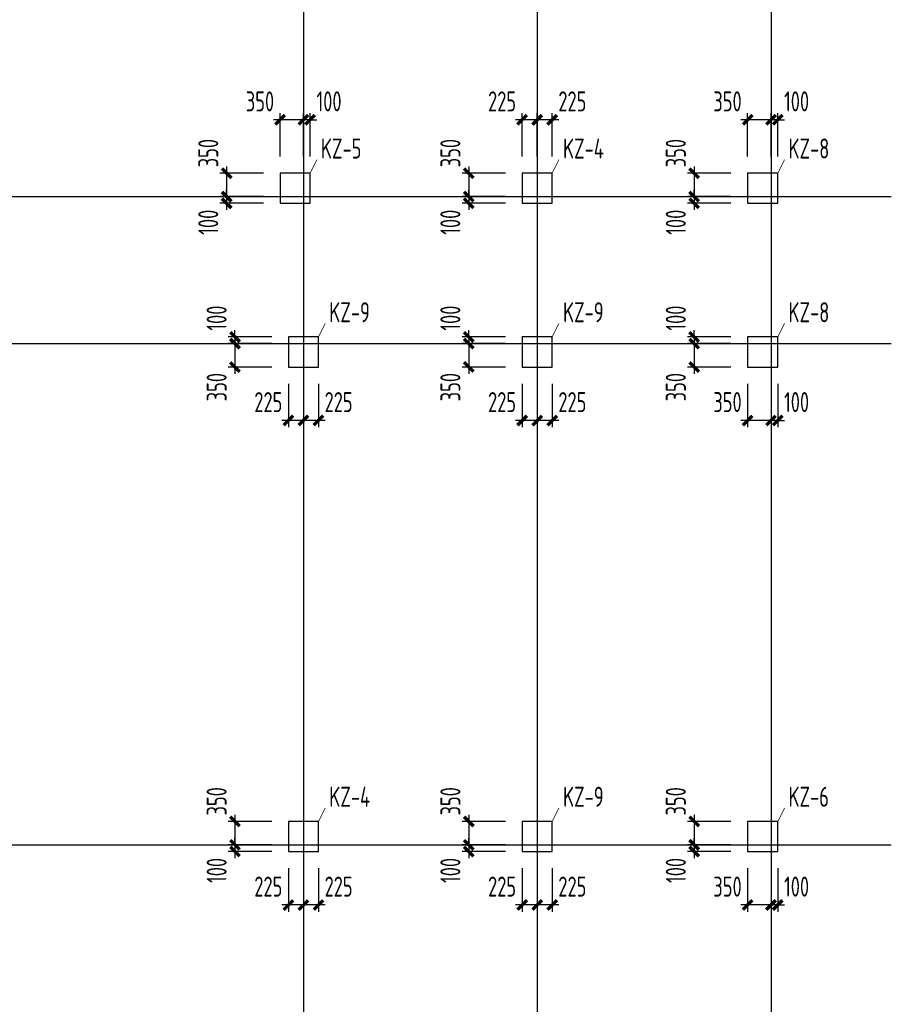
# Model space of a CAD drawing. Extents: x -302077 to 107904, y -9283 to 295706.
# Tile 118 of 256: x -116842 to -103793, y 143444 to 158178. Entities that reach past the tile are written whole.
import ezdxf

# ---------------------------------------------------------------- set-up
doc = ezdxf.new("R2010")
doc.units = 0
doc.header["$LTSCALE"] = 500
doc.header["$MEASUREMENT"] = 0
doc.layers.get('0').update_dxf_attribs({"linetype": 'CONTINUOUS'})
doc.layers.get('Defpoints').update_dxf_attribs({"linetype": 'CONTINUOUS'})
for name, color, linetype in [('AXIS', 3, 'CONTINUOUS'), ('COLU', 7, 'CONTINUOUS'), ('PUB_DIM', 3, 'CONTINUOUS')]:
    doc.layers.add(name, color=color, linetype=linetype)
doc.layers.add('COLU_DIM', color=3, linetype='CONTINUOUS', lineweight=0)
doc.layers.add('COLU_TEXT_JZ', color=7, linetype='CONTINUOUS', lineweight=0)
doc.styles.add('TSSD_Dimension', font='tssdeng.shx', dxfattribs={"width": 0.7, "bigfont": 'hztxt.shx'})
doc.styles.add('TSSD_Rein', font='tssdeng.shx', dxfattribs={"width": 0.7, "bigfont": 'hztxt.shx'})
doc.dimstyles.new('TSSD_100_100', dxfattribs={"dimtxt": 350, "dimasz": 100, "dimexe": 100, "dimexo": 250, "dimgap": 100, "dimtad": 1, "dimdec": 0, "dimzin": 0, "dimdsep": 46, "dimtxsty": 'TSSD_Dimension', "dimblk": 'ARCHTICK', "dimblk1": 'ARCHTICK', "dimblk2": 'ARCHTICK', "dimcen": 0, "dimdle": 100, "dimclrt": 7, "dimadec": 0, "dimazin": 0, "dimtfac": 1, "dimtdec": 0, "dimtix": 1, "dimtmove": 2, "dimatfit": 3, "dimfxl": 1, "dimtolj": 1, "dimtzin": 0, "dimarcsym": 0})

# ---------------------------------------------------------------- blocks, each defined once
blk = doc.blocks.new('_ArchTick')
at = {"color": 0, "linetype": 'ByBlock', "const_width": 0.5}
blk.add_lwpolyline([(-0.71, -0.71), (0.71, 0.71)], dxfattribs=at)
blk = doc.blocks.new('*D385')
at = {"layer": 'COLU_DIM', "color": 0, "lineweight": -2}
for p, q in [((-105594, 156130), (-105594, 156780)), ((-105494, 156130), (-105494, 156780)), ((-105594, 156680), (-105694, 156680)), ((-105494, 156680), (-105594, 156680)), ((-105494, 156680), (-105394, 156680))]:
    blk.add_line(p, q, dxfattribs=at)
at = {"layer": 'Defpoints', "color": 0}
for p in [(-105594, 156680), (-105594, 155880), (-105494, 155880)]:
    blk.add_point(p, dxfattribs=at)
at = {"layer": 'COLU_DIM', "color": 0, "lineweight": -2, "xscale": 100, "yscale": 100, "zscale": 100}
blk.add_blockref('_ArchTick', (-105594, 156680), dxfattribs=at)
at = {"layer": 'COLU_DIM', "color": 0, "lineweight": -2, "xscale": 100, "yscale": 100, "zscale": 100, "rotation": 180}
blk.add_blockref('_ArchTick', (-105494, 156680), dxfattribs=at)
at = {"layer": 'COLU_DIM', "color": 7, "insert": (-105211, 156955), "char_height": 300, "attachment_point": 5, "style": 'TSSD_Dimension'}
blk.add_mtext('\\A1;100', dxfattribs=at)
blk = doc.blocks.new('*D386')
at = {"layer": 'COLU_DIM', "color": 0, "lineweight": -2}
for p, q in [((-105944, 156130), (-105944, 156780)), ((-105594, 156130), (-105594, 156780)), ((-105494, 156680), (-106044, 156680))]:
    blk.add_line(p, q, dxfattribs=at)
at = {"layer": 'Defpoints', "color": 0}
for p in [(-105944, 156680), (-105944, 155880), (-105594, 155880)]:
    blk.add_point(p, dxfattribs=at)
at = {"layer": 'COLU_DIM', "color": 0, "lineweight": -2, "xscale": 100, "yscale": 100, "zscale": 100, "rotation": 180}
blk.add_blockref('_ArchTick', (-105944, 156680), dxfattribs=at)
at = {"layer": 'COLU_DIM', "color": 0, "lineweight": -2, "xscale": 100, "yscale": 100, "zscale": 100}
blk.add_blockref('_ArchTick', (-105594, 156680), dxfattribs=at)
at = {"layer": 'COLU_DIM', "color": 7, "insert": (-106245, 156955), "char_height": 300, "attachment_point": 5, "style": 'TSSD_Dimension'}
blk.add_mtext('\\A1;350', dxfattribs=at)
blk = doc.blocks.new('*D387')
at = {"layer": 'COLU_DIM', "color": 0, "lineweight": -2}
for p, q in [((-106744, 155980), (-106744, 155430)), ((-106194, 155880), (-106844, 155880)), ((-106194, 155530), (-106844, 155530))]:
    blk.add_line(p, q, dxfattribs=at)
at = {"layer": 'Defpoints', "color": 0}
for p in [(-105944, 155880), (-106744, 155530), (-105944, 155530)]:
    blk.add_point(p, dxfattribs=at)
at = {"layer": 'COLU_DIM', "color": 0, "lineweight": -2, "xscale": 100, "yscale": 100, "zscale": 100}
for p, rotation in [((-106744, 155880), 90), ((-106744, 155530), 270)]:
    blk.add_blockref('_ArchTick', p, dxfattribs=dict(at, rotation=rotation))
at = {"layer": 'COLU_DIM', "color": 7, "insert": (-107019, 156181), "char_height": 300, "attachment_point": 5, "rotation": 90, "style": 'TSSD_Dimension'}
blk.add_mtext('\\A1;350', dxfattribs=at)
blk = doc.blocks.new('*D388')
at = {"layer": 'COLU_DIM', "color": 0, "lineweight": -2}
for p, q in [((-106744, 155530), (-106744, 155630)), ((-106194, 155530), (-106844, 155530)), ((-106744, 155530), (-106744, 155430)), ((-106194, 155430), (-106844, 155430)), ((-106744, 155430), (-106744, 155330))]:
    blk.add_line(p, q, dxfattribs=at)
at = {"layer": 'Defpoints', "color": 0}
for p in [(-105944, 155530), (-106744, 155430), (-105944, 155430)]:
    blk.add_point(p, dxfattribs=at)
at = {"layer": 'COLU_DIM', "color": 0, "lineweight": -2, "xscale": 100, "yscale": 100, "zscale": 100}
for p, rotation in [((-106744, 155530), 270), ((-106744, 155430), 90)]:
    blk.add_blockref('_ArchTick', p, dxfattribs=dict(at, rotation=rotation))
at = {"layer": 'COLU_DIM', "color": 7, "insert": (-107019, 155147), "char_height": 300, "attachment_point": 5, "rotation": 90, "style": 'TSSD_Dimension'}
blk.add_mtext('\\A1;100', dxfattribs=at)
blk = doc.blocks.new('*D389')
at = {"layer": 'COLU_DIM', "color": 0, "lineweight": -2}
for p, q in [((-109094, 156130), (-109094, 156780)), ((-108869, 156130), (-108869, 156780)), ((-108769, 156680), (-109194, 156680))]:
    blk.add_line(p, q, dxfattribs=at)
at = {"layer": 'Defpoints', "color": 0}
for p in [(-109094, 156680), (-109094, 155880), (-108869, 155880)]:
    blk.add_point(p, dxfattribs=at)
at = {"layer": 'COLU_DIM', "color": 0, "lineweight": -2, "xscale": 100, "yscale": 100, "zscale": 100, "rotation": 180}
blk.add_blockref('_ArchTick', (-109094, 156680), dxfattribs=at)
at = {"layer": 'COLU_DIM', "color": 0, "lineweight": -2, "xscale": 100, "yscale": 100, "zscale": 100}
blk.add_blockref('_ArchTick', (-108869, 156680), dxfattribs=at)
at = {"layer": 'COLU_DIM', "color": 7, "insert": (-108568, 156955), "char_height": 300, "attachment_point": 5, "style": 'TSSD_Dimension'}
blk.add_mtext('\\A1;225', dxfattribs=at)
blk = doc.blocks.new('*D390')
at = {"layer": 'COLU_DIM', "color": 0, "lineweight": -2}
for p, q in [((-109319, 156130), (-109319, 156780)), ((-109094, 156130), (-109094, 156780)), ((-108994, 156680), (-109419, 156680))]:
    blk.add_line(p, q, dxfattribs=at)
at = {"layer": 'Defpoints', "color": 0}
for p in [(-109319, 156680), (-109319, 155880), (-109094, 155880)]:
    blk.add_point(p, dxfattribs=at)
at = {"layer": 'COLU_DIM', "color": 0, "lineweight": -2, "xscale": 100, "yscale": 100, "zscale": 100, "rotation": 180}
blk.add_blockref('_ArchTick', (-109319, 156680), dxfattribs=at)
at = {"layer": 'COLU_DIM', "color": 0, "lineweight": -2, "xscale": 100, "yscale": 100, "zscale": 100}
blk.add_blockref('_ArchTick', (-109094, 156680), dxfattribs=at)
at = {"layer": 'COLU_DIM', "color": 7, "insert": (-109620, 156955), "char_height": 300, "attachment_point": 5, "style": 'TSSD_Dimension'}
blk.add_mtext('\\A1;225', dxfattribs=at)
blk = doc.blocks.new('*D391')
at = {"layer": 'COLU_DIM', "color": 0, "lineweight": -2}
for p, q in [((-110119, 155980), (-110119, 155430)), ((-109569, 155880), (-110219, 155880)), ((-109569, 155530), (-110219, 155530))]:
    blk.add_line(p, q, dxfattribs=at)
at = {"layer": 'Defpoints', "color": 0}
for p in [(-109319, 155880), (-110119, 155530), (-109319, 155530)]:
    blk.add_point(p, dxfattribs=at)
at = {"layer": 'COLU_DIM', "color": 0, "lineweight": -2, "xscale": 100, "yscale": 100, "zscale": 100}
for p, rotation in [((-110119, 155880), 90), ((-110119, 155530), 270)]:
    blk.add_blockref('_ArchTick', p, dxfattribs=dict(at, rotation=rotation))
at = {"layer": 'COLU_DIM', "color": 7, "insert": (-110394, 156181), "char_height": 300, "attachment_point": 5, "rotation": 90, "style": 'TSSD_Dimension'}
blk.add_mtext('\\A1;350', dxfattribs=at)
blk = doc.blocks.new('*D392')
at = {"layer": 'COLU_DIM', "color": 0, "lineweight": -2}
for p, q in [((-110119, 155530), (-110119, 155630)), ((-109569, 155530), (-110219, 155530)), ((-110119, 155530), (-110119, 155430)), ((-109569, 155430), (-110219, 155430)), ((-110119, 155430), (-110119, 155330))]:
    blk.add_line(p, q, dxfattribs=at)
at = {"layer": 'Defpoints', "color": 0}
for p in [(-109319, 155530), (-110119, 155430), (-109319, 155430)]:
    blk.add_point(p, dxfattribs=at)
at = {"layer": 'COLU_DIM', "color": 0, "lineweight": -2, "xscale": 100, "yscale": 100, "zscale": 100}
for p, rotation in [((-110119, 155530), 270), ((-110119, 155430), 90)]:
    blk.add_blockref('_ArchTick', p, dxfattribs=dict(at, rotation=rotation))
at = {"layer": 'COLU_DIM', "color": 7, "insert": (-110394, 155147), "char_height": 300, "attachment_point": 5, "rotation": 90, "style": 'TSSD_Dimension'}
blk.add_mtext('\\A1;100', dxfattribs=at)
blk = doc.blocks.new('*D393')
at = {"layer": 'COLU_DIM', "color": 0, "lineweight": -2}
for p, q in [((-112594, 156130), (-112594, 156780)), ((-112494, 156130), (-112494, 156780)), ((-112594, 156680), (-112694, 156680)), ((-112494, 156680), (-112594, 156680)), ((-112494, 156680), (-112394, 156680))]:
    blk.add_line(p, q, dxfattribs=at)
at = {"layer": 'Defpoints', "color": 0}
for p in [(-112594, 156680), (-112594, 155880), (-112494, 155880)]:
    blk.add_point(p, dxfattribs=at)
at = {"layer": 'COLU_DIM', "color": 0, "lineweight": -2, "xscale": 100, "yscale": 100, "zscale": 100}
blk.add_blockref('_ArchTick', (-112594, 156680), dxfattribs=at)
at = {"layer": 'COLU_DIM', "color": 0, "lineweight": -2, "xscale": 100, "yscale": 100, "zscale": 100, "rotation": 180}
blk.add_blockref('_ArchTick', (-112494, 156680), dxfattribs=at)
at = {"layer": 'COLU_DIM', "color": 7, "insert": (-112211, 156955), "char_height": 300, "attachment_point": 5, "style": 'TSSD_Dimension'}
blk.add_mtext('\\A1;100', dxfattribs=at)
blk = doc.blocks.new('*D394')
at = {"layer": 'COLU_DIM', "color": 0, "lineweight": -2}
for p, q in [((-112944, 156130), (-112944, 156780)), ((-112594, 156130), (-112594, 156780)), ((-112494, 156680), (-113044, 156680))]:
    blk.add_line(p, q, dxfattribs=at)
at = {"layer": 'Defpoints', "color": 0}
for p in [(-112944, 156680), (-112944, 155880), (-112594, 155880)]:
    blk.add_point(p, dxfattribs=at)
at = {"layer": 'COLU_DIM', "color": 0, "lineweight": -2, "xscale": 100, "yscale": 100, "zscale": 100, "rotation": 180}
blk.add_blockref('_ArchTick', (-112944, 156680), dxfattribs=at)
at = {"layer": 'COLU_DIM', "color": 0, "lineweight": -2, "xscale": 100, "yscale": 100, "zscale": 100}
blk.add_blockref('_ArchTick', (-112594, 156680), dxfattribs=at)
at = {"layer": 'COLU_DIM', "color": 7, "insert": (-113245, 156955), "char_height": 300, "attachment_point": 5, "style": 'TSSD_Dimension'}
blk.add_mtext('\\A1;350', dxfattribs=at)
blk = doc.blocks.new('*D395')
at = {"layer": 'COLU_DIM', "color": 0, "lineweight": -2}
for p, q in [((-113744, 155980), (-113744, 155430)), ((-113194, 155880), (-113844, 155880)), ((-113194, 155530), (-113844, 155530))]:
    blk.add_line(p, q, dxfattribs=at)
at = {"layer": 'Defpoints', "color": 0}
for p in [(-112944, 155880), (-113744, 155530), (-112944, 155530)]:
    blk.add_point(p, dxfattribs=at)
at = {"layer": 'COLU_DIM', "color": 0, "lineweight": -2, "xscale": 100, "yscale": 100, "zscale": 100}
for p, rotation in [((-113744, 155880), 90), ((-113744, 155530), 270)]:
    blk.add_blockref('_ArchTick', p, dxfattribs=dict(at, rotation=rotation))
at = {"layer": 'COLU_DIM', "color": 7, "insert": (-114019, 156181), "char_height": 300, "attachment_point": 5, "rotation": 90, "style": 'TSSD_Dimension'}
blk.add_mtext('\\A1;350', dxfattribs=at)
blk = doc.blocks.new('*D396')
at = {"layer": 'COLU_DIM', "color": 0, "lineweight": -2}
for p, q in [((-113744, 155530), (-113744, 155630)), ((-113194, 155530), (-113844, 155530)), ((-113744, 155530), (-113744, 155430)), ((-113194, 155430), (-113844, 155430)), ((-113744, 155430), (-113744, 155330))]:
    blk.add_line(p, q, dxfattribs=at)
at = {"layer": 'Defpoints', "color": 0}
for p in [(-112944, 155530), (-113744, 155430), (-112944, 155430)]:
    blk.add_point(p, dxfattribs=at)
at = {"layer": 'COLU_DIM', "color": 0, "lineweight": -2, "xscale": 100, "yscale": 100, "zscale": 100}
for p, rotation in [((-113744, 155530), 270), ((-113744, 155430), 90)]:
    blk.add_blockref('_ArchTick', p, dxfattribs=dict(at, rotation=rotation))
at = {"layer": 'COLU_DIM', "color": 7, "insert": (-114019, 155147), "char_height": 300, "attachment_point": 5, "rotation": 90, "style": 'TSSD_Dimension'}
blk.add_mtext('\\A1;100', dxfattribs=at)
blk = doc.blocks.new('*D405')
at = {"layer": 'COLU_DIM', "color": 0, "lineweight": -2}
for p, q in [((-105594, 152730), (-105594, 152080)), ((-105494, 152730), (-105494, 152080)), ((-105594, 152180), (-105694, 152180)), ((-105494, 152180), (-105594, 152180)), ((-105494, 152180), (-105394, 152180))]:
    blk.add_line(p, q, dxfattribs=at)
at = {"layer": 'Defpoints', "color": 0}
for p in [(-105594, 152980), (-105494, 152980), (-105594, 152180)]:
    blk.add_point(p, dxfattribs=at)
at = {"layer": 'COLU_DIM', "color": 0, "lineweight": -2, "xscale": 100, "yscale": 100, "zscale": 100}
blk.add_blockref('_ArchTick', (-105594, 152180), dxfattribs=at)
at = {"layer": 'COLU_DIM', "color": 0, "lineweight": -2, "xscale": 100, "yscale": 100, "zscale": 100, "rotation": 180}
blk.add_blockref('_ArchTick', (-105494, 152180), dxfattribs=at)
at = {"layer": 'COLU_DIM', "color": 7, "insert": (-105211, 152455), "char_height": 300, "attachment_point": 5, "style": 'TSSD_Dimension'}
blk.add_mtext('\\A1;100', dxfattribs=at)
blk = doc.blocks.new('*D406')
at = {"layer": 'COLU_DIM', "color": 0, "lineweight": -2}
for p, q in [((-105944, 152730), (-105944, 152080)), ((-105594, 152730), (-105594, 152080)), ((-105494, 152180), (-106044, 152180))]:
    blk.add_line(p, q, dxfattribs=at)
at = {"layer": 'Defpoints', "color": 0}
for p in [(-105944, 152980), (-105594, 152980), (-105944, 152180)]:
    blk.add_point(p, dxfattribs=at)
at = {"layer": 'COLU_DIM', "color": 0, "lineweight": -2, "xscale": 100, "yscale": 100, "zscale": 100, "rotation": 180}
blk.add_blockref('_ArchTick', (-105944, 152180), dxfattribs=at)
at = {"layer": 'COLU_DIM', "color": 0, "lineweight": -2, "xscale": 100, "yscale": 100, "zscale": 100}
blk.add_blockref('_ArchTick', (-105594, 152180), dxfattribs=at)
at = {"layer": 'COLU_DIM', "color": 7, "insert": (-106245, 152455), "char_height": 300, "attachment_point": 5, "style": 'TSSD_Dimension'}
blk.add_mtext('\\A1;350', dxfattribs=at)
blk = doc.blocks.new('*D407')
at = {"layer": 'COLU_DIM', "color": 0, "lineweight": -2}
for p, q in [((-106744, 153430), (-106744, 153530)), ((-106194, 153430), (-106844, 153430)), ((-106744, 153430), (-106744, 153330)), ((-106194, 153330), (-106844, 153330)), ((-106744, 153330), (-106744, 153230))]:
    blk.add_line(p, q, dxfattribs=at)
at = {"layer": 'Defpoints', "color": 0}
for p in [(-105944, 153430), (-106744, 153330), (-105944, 153330)]:
    blk.add_point(p, dxfattribs=at)
at = {"layer": 'COLU_DIM', "color": 0, "lineweight": -2, "xscale": 100, "yscale": 100, "zscale": 100}
for p, rotation in [((-106744, 153430), 270), ((-106744, 153330), 90)]:
    blk.add_blockref('_ArchTick', p, dxfattribs=dict(at, rotation=rotation))
at = {"layer": 'COLU_DIM', "color": 7, "insert": (-107019, 153712), "char_height": 300, "attachment_point": 5, "rotation": 90, "style": 'TSSD_Dimension'}
blk.add_mtext('\\A1;100', dxfattribs=at)
blk = doc.blocks.new('*D408')
at = {"layer": 'COLU_DIM', "color": 0, "lineweight": -2}
for p, q in [((-106744, 153430), (-106744, 152880)), ((-106194, 153330), (-106844, 153330)), ((-106194, 152980), (-106844, 152980))]:
    blk.add_line(p, q, dxfattribs=at)
at = {"layer": 'Defpoints', "color": 0}
for p in [(-105944, 153330), (-106744, 152980), (-105944, 152980)]:
    blk.add_point(p, dxfattribs=at)
at = {"layer": 'COLU_DIM', "color": 0, "lineweight": -2, "xscale": 100, "yscale": 100, "zscale": 100}
for p, rotation in [((-106744, 153330), 90), ((-106744, 152980), 270)]:
    blk.add_blockref('_ArchTick', p, dxfattribs=dict(at, rotation=rotation))
at = {"layer": 'COLU_DIM', "color": 7, "insert": (-107019, 152679), "char_height": 300, "attachment_point": 5, "rotation": 90, "style": 'TSSD_Dimension'}
blk.add_mtext('\\A1;350', dxfattribs=at)
blk = doc.blocks.new('*D409')
at = {"layer": 'COLU_DIM', "color": 0, "lineweight": -2}
for p, q in [((-109094, 152730), (-109094, 152080)), ((-108869, 152730), (-108869, 152080)), ((-108769, 152180), (-109194, 152180))]:
    blk.add_line(p, q, dxfattribs=at)
at = {"layer": 'Defpoints', "color": 0}
for p in [(-109094, 152980), (-108869, 152980), (-109094, 152180)]:
    blk.add_point(p, dxfattribs=at)
at = {"layer": 'COLU_DIM', "color": 0, "lineweight": -2, "xscale": 100, "yscale": 100, "zscale": 100, "rotation": 180}
blk.add_blockref('_ArchTick', (-109094, 152180), dxfattribs=at)
at = {"layer": 'COLU_DIM', "color": 0, "lineweight": -2, "xscale": 100, "yscale": 100, "zscale": 100}
blk.add_blockref('_ArchTick', (-108869, 152180), dxfattribs=at)
at = {"layer": 'COLU_DIM', "color": 7, "insert": (-108568, 152455), "char_height": 300, "attachment_point": 5, "style": 'TSSD_Dimension'}
blk.add_mtext('\\A1;225', dxfattribs=at)
blk = doc.blocks.new('*D410')
at = {"layer": 'COLU_DIM', "color": 0, "lineweight": -2}
for p, q in [((-109319, 152730), (-109319, 152080)), ((-109094, 152730), (-109094, 152080)), ((-108994, 152180), (-109419, 152180))]:
    blk.add_line(p, q, dxfattribs=at)
at = {"layer": 'Defpoints', "color": 0}
for p in [(-109319, 152980), (-109094, 152980), (-109319, 152180)]:
    blk.add_point(p, dxfattribs=at)
at = {"layer": 'COLU_DIM', "color": 0, "lineweight": -2, "xscale": 100, "yscale": 100, "zscale": 100, "rotation": 180}
blk.add_blockref('_ArchTick', (-109319, 152180), dxfattribs=at)
at = {"layer": 'COLU_DIM', "color": 0, "lineweight": -2, "xscale": 100, "yscale": 100, "zscale": 100}
blk.add_blockref('_ArchTick', (-109094, 152180), dxfattribs=at)
at = {"layer": 'COLU_DIM', "color": 7, "insert": (-109620, 152455), "char_height": 300, "attachment_point": 5, "style": 'TSSD_Dimension'}
blk.add_mtext('\\A1;225', dxfattribs=at)
blk = doc.blocks.new('*D411')
at = {"layer": 'COLU_DIM', "color": 0, "lineweight": -2}
for p, q in [((-110119, 153430), (-110119, 153530)), ((-109569, 153430), (-110219, 153430)), ((-110119, 153430), (-110119, 153330)), ((-109569, 153330), (-110219, 153330)), ((-110119, 153330), (-110119, 153230))]:
    blk.add_line(p, q, dxfattribs=at)
at = {"layer": 'Defpoints', "color": 0}
for p in [(-109319, 153430), (-110119, 153330), (-109319, 153330)]:
    blk.add_point(p, dxfattribs=at)
at = {"layer": 'COLU_DIM', "color": 0, "lineweight": -2, "xscale": 100, "yscale": 100, "zscale": 100}
for p, rotation in [((-110119, 153430), 270), ((-110119, 153330), 90)]:
    blk.add_blockref('_ArchTick', p, dxfattribs=dict(at, rotation=rotation))
at = {"layer": 'COLU_DIM', "color": 7, "insert": (-110394, 153712), "char_height": 300, "attachment_point": 5, "rotation": 90, "style": 'TSSD_Dimension'}
blk.add_mtext('\\A1;100', dxfattribs=at)
blk = doc.blocks.new('*D412')
at = {"layer": 'COLU_DIM', "color": 0, "lineweight": -2}
for p, q in [((-110119, 153430), (-110119, 152880)), ((-109569, 153330), (-110219, 153330)), ((-109569, 152980), (-110219, 152980))]:
    blk.add_line(p, q, dxfattribs=at)
at = {"layer": 'Defpoints', "color": 0}
for p in [(-109319, 153330), (-110119, 152980), (-109319, 152980)]:
    blk.add_point(p, dxfattribs=at)
at = {"layer": 'COLU_DIM', "color": 0, "lineweight": -2, "xscale": 100, "yscale": 100, "zscale": 100}
for p, rotation in [((-110119, 153330), 90), ((-110119, 152980), 270)]:
    blk.add_blockref('_ArchTick', p, dxfattribs=dict(at, rotation=rotation))
at = {"layer": 'COLU_DIM', "color": 7, "insert": (-110394, 152679), "char_height": 300, "attachment_point": 5, "rotation": 90, "style": 'TSSD_Dimension'}
blk.add_mtext('\\A1;350', dxfattribs=at)
blk = doc.blocks.new('*D413')
at = {"layer": 'COLU_DIM', "color": 0, "lineweight": -2}
for p, q in [((-112594, 152730), (-112594, 152080)), ((-112369, 152730), (-112369, 152080)), ((-112269, 152180), (-112694, 152180))]:
    blk.add_line(p, q, dxfattribs=at)
at = {"layer": 'Defpoints', "color": 0}
for p in [(-112594, 152980), (-112369, 152980), (-112594, 152180)]:
    blk.add_point(p, dxfattribs=at)
at = {"layer": 'COLU_DIM', "color": 0, "lineweight": -2, "xscale": 100, "yscale": 100, "zscale": 100, "rotation": 180}
blk.add_blockref('_ArchTick', (-112594, 152180), dxfattribs=at)
at = {"layer": 'COLU_DIM', "color": 0, "lineweight": -2, "xscale": 100, "yscale": 100, "zscale": 100}
blk.add_blockref('_ArchTick', (-112369, 152180), dxfattribs=at)
at = {"layer": 'COLU_DIM', "color": 7, "insert": (-112068, 152455), "char_height": 300, "attachment_point": 5, "style": 'TSSD_Dimension'}
blk.add_mtext('\\A1;225', dxfattribs=at)
blk = doc.blocks.new('*D414')
at = {"layer": 'COLU_DIM', "color": 0, "lineweight": -2}
for p, q in [((-112819, 152730), (-112819, 152080)), ((-112594, 152730), (-112594, 152080)), ((-112494, 152180), (-112919, 152180))]:
    blk.add_line(p, q, dxfattribs=at)
at = {"layer": 'Defpoints', "color": 0}
for p in [(-112819, 152980), (-112594, 152980), (-112819, 152180)]:
    blk.add_point(p, dxfattribs=at)
at = {"layer": 'COLU_DIM', "color": 0, "lineweight": -2, "xscale": 100, "yscale": 100, "zscale": 100, "rotation": 180}
blk.add_blockref('_ArchTick', (-112819, 152180), dxfattribs=at)
at = {"layer": 'COLU_DIM', "color": 0, "lineweight": -2, "xscale": 100, "yscale": 100, "zscale": 100}
blk.add_blockref('_ArchTick', (-112594, 152180), dxfattribs=at)
at = {"layer": 'COLU_DIM', "color": 7, "insert": (-113120, 152455), "char_height": 300, "attachment_point": 5, "style": 'TSSD_Dimension'}
blk.add_mtext('\\A1;225', dxfattribs=at)
blk = doc.blocks.new('*D415')
at = {"layer": 'COLU_DIM', "color": 0, "lineweight": -2}
for p, q in [((-113619, 153430), (-113619, 153530)), ((-113069, 153430), (-113719, 153430)), ((-113619, 153430), (-113619, 153330)), ((-113069, 153330), (-113719, 153330)), ((-113619, 153330), (-113619, 153230))]:
    blk.add_line(p, q, dxfattribs=at)
at = {"layer": 'Defpoints', "color": 0}
for p in [(-112819, 153430), (-113619, 153330), (-112819, 153330)]:
    blk.add_point(p, dxfattribs=at)
at = {"layer": 'COLU_DIM', "color": 0, "lineweight": -2, "xscale": 100, "yscale": 100, "zscale": 100}
for p, rotation in [((-113619, 153430), 270), ((-113619, 153330), 90)]:
    blk.add_blockref('_ArchTick', p, dxfattribs=dict(at, rotation=rotation))
at = {"layer": 'COLU_DIM', "color": 7, "insert": (-113894, 153712), "char_height": 300, "attachment_point": 5, "rotation": 90, "style": 'TSSD_Dimension'}
blk.add_mtext('\\A1;100', dxfattribs=at)
blk = doc.blocks.new('*D416')
at = {"layer": 'COLU_DIM', "color": 0, "lineweight": -2}
for p, q in [((-113619, 153430), (-113619, 152880)), ((-113069, 153330), (-113719, 153330)), ((-113069, 152980), (-113719, 152980))]:
    blk.add_line(p, q, dxfattribs=at)
at = {"layer": 'Defpoints', "color": 0}
for p in [(-112819, 153330), (-113619, 152980), (-112819, 152980)]:
    blk.add_point(p, dxfattribs=at)
at = {"layer": 'COLU_DIM', "color": 0, "lineweight": -2, "xscale": 100, "yscale": 100, "zscale": 100}
for p, rotation in [((-113619, 153330), 90), ((-113619, 152980), 270)]:
    blk.add_blockref('_ArchTick', p, dxfattribs=dict(at, rotation=rotation))
at = {"layer": 'COLU_DIM', "color": 7, "insert": (-113894, 152679), "char_height": 300, "attachment_point": 5, "rotation": 90, "style": 'TSSD_Dimension'}
blk.add_mtext('\\A1;350', dxfattribs=at)
blk = doc.blocks.new('*D433')
at = {"layer": 'COLU_DIM', "color": 0, "lineweight": -2}
for p, q in [((-105594, 145480), (-105594, 144830)), ((-105494, 145480), (-105494, 144830)), ((-105594, 144930), (-105694, 144930)), ((-105494, 144930), (-105594, 144930)), ((-105494, 144930), (-105394, 144930))]:
    blk.add_line(p, q, dxfattribs=at)
at = {"layer": 'Defpoints', "color": 0}
for p in [(-105594, 145730), (-105494, 145730), (-105594, 144930)]:
    blk.add_point(p, dxfattribs=at)
at = {"layer": 'COLU_DIM', "color": 0, "lineweight": -2, "xscale": 100, "yscale": 100, "zscale": 100}
blk.add_blockref('_ArchTick', (-105594, 144930), dxfattribs=at)
at = {"layer": 'COLU_DIM', "color": 0, "lineweight": -2, "xscale": 100, "yscale": 100, "zscale": 100, "rotation": 180}
blk.add_blockref('_ArchTick', (-105494, 144930), dxfattribs=at)
at = {"layer": 'COLU_DIM', "color": 7, "insert": (-105211, 145205), "char_height": 300, "attachment_point": 5, "style": 'TSSD_Dimension'}
blk.add_mtext('\\A1;100', dxfattribs=at)
blk = doc.blocks.new('*D434')
at = {"layer": 'COLU_DIM', "color": 0, "lineweight": -2}
for p, q in [((-105944, 145480), (-105944, 144830)), ((-105594, 145480), (-105594, 144830)), ((-105494, 144930), (-106044, 144930))]:
    blk.add_line(p, q, dxfattribs=at)
at = {"layer": 'Defpoints', "color": 0}
for p in [(-105944, 145730), (-105594, 145730), (-105944, 144930)]:
    blk.add_point(p, dxfattribs=at)
at = {"layer": 'COLU_DIM', "color": 0, "lineweight": -2, "xscale": 100, "yscale": 100, "zscale": 100, "rotation": 180}
blk.add_blockref('_ArchTick', (-105944, 144930), dxfattribs=at)
at = {"layer": 'COLU_DIM', "color": 0, "lineweight": -2, "xscale": 100, "yscale": 100, "zscale": 100}
blk.add_blockref('_ArchTick', (-105594, 144930), dxfattribs=at)
at = {"layer": 'COLU_DIM', "color": 7, "insert": (-106245, 145205), "char_height": 300, "attachment_point": 5, "style": 'TSSD_Dimension'}
blk.add_mtext('\\A1;350', dxfattribs=at)
blk = doc.blocks.new('*D435')
at = {"layer": 'COLU_DIM', "color": 0, "lineweight": -2}
for p, q in [((-106194, 146180), (-106844, 146180)), ((-106744, 146280), (-106744, 145730)), ((-106194, 145830), (-106844, 145830))]:
    blk.add_line(p, q, dxfattribs=at)
at = {"layer": 'Defpoints', "color": 0}
for p in [(-105944, 146180), (-106744, 145830), (-105944, 145830)]:
    blk.add_point(p, dxfattribs=at)
at = {"layer": 'COLU_DIM', "color": 0, "lineweight": -2, "xscale": 100, "yscale": 100, "zscale": 100}
for p, rotation in [((-106744, 146180), 90), ((-106744, 145830), 270)]:
    blk.add_blockref('_ArchTick', p, dxfattribs=dict(at, rotation=rotation))
at = {"layer": 'COLU_DIM', "color": 7, "insert": (-107019, 146481), "char_height": 300, "attachment_point": 5, "rotation": 90, "style": 'TSSD_Dimension'}
blk.add_mtext('\\A1;350', dxfattribs=at)
blk = doc.blocks.new('*D436')
at = {"layer": 'COLU_DIM', "color": 0, "lineweight": -2}
for p, q in [((-106744, 145830), (-106744, 145930)), ((-106194, 145830), (-106844, 145830)), ((-106194, 145730), (-106844, 145730)), ((-106744, 145830), (-106744, 145730)), ((-106744, 145730), (-106744, 145630))]:
    blk.add_line(p, q, dxfattribs=at)
at = {"layer": 'Defpoints', "color": 0}
for p in [(-106744, 145730), (-105944, 145830), (-105944, 145730)]:
    blk.add_point(p, dxfattribs=at)
at = {"layer": 'COLU_DIM', "color": 0, "lineweight": -2, "xscale": 100, "yscale": 100, "zscale": 100}
for p, rotation in [((-106744, 145830), 270), ((-106744, 145730), 90)]:
    blk.add_blockref('_ArchTick', p, dxfattribs=dict(at, rotation=rotation))
at = {"layer": 'COLU_DIM', "color": 7, "insert": (-107019, 145447), "char_height": 300, "attachment_point": 5, "rotation": 90, "style": 'TSSD_Dimension'}
blk.add_mtext('\\A1;100', dxfattribs=at)
blk = doc.blocks.new('*D437')
at = {"layer": 'COLU_DIM', "color": 0, "lineweight": -2}
for p, q in [((-109094, 145480), (-109094, 144830)), ((-108869, 145480), (-108869, 144830)), ((-108769, 144930), (-109194, 144930))]:
    blk.add_line(p, q, dxfattribs=at)
at = {"layer": 'Defpoints', "color": 0}
for p in [(-109094, 145730), (-108869, 145730), (-109094, 144930)]:
    blk.add_point(p, dxfattribs=at)
at = {"layer": 'COLU_DIM', "color": 0, "lineweight": -2, "xscale": 100, "yscale": 100, "zscale": 100, "rotation": 180}
blk.add_blockref('_ArchTick', (-109094, 144930), dxfattribs=at)
at = {"layer": 'COLU_DIM', "color": 0, "lineweight": -2, "xscale": 100, "yscale": 100, "zscale": 100}
blk.add_blockref('_ArchTick', (-108869, 144930), dxfattribs=at)
at = {"layer": 'COLU_DIM', "color": 7, "insert": (-108568, 145205), "char_height": 300, "attachment_point": 5, "style": 'TSSD_Dimension'}
blk.add_mtext('\\A1;225', dxfattribs=at)
blk = doc.blocks.new('*D438')
at = {"layer": 'COLU_DIM', "color": 0, "lineweight": -2}
for p, q in [((-109319, 145480), (-109319, 144830)), ((-109094, 145480), (-109094, 144830)), ((-108994, 144930), (-109419, 144930))]:
    blk.add_line(p, q, dxfattribs=at)
at = {"layer": 'Defpoints', "color": 0}
for p in [(-109319, 145730), (-109094, 145730), (-109319, 144930)]:
    blk.add_point(p, dxfattribs=at)
at = {"layer": 'COLU_DIM', "color": 0, "lineweight": -2, "xscale": 100, "yscale": 100, "zscale": 100, "rotation": 180}
blk.add_blockref('_ArchTick', (-109319, 144930), dxfattribs=at)
at = {"layer": 'COLU_DIM', "color": 0, "lineweight": -2, "xscale": 100, "yscale": 100, "zscale": 100}
blk.add_blockref('_ArchTick', (-109094, 144930), dxfattribs=at)
at = {"layer": 'COLU_DIM', "color": 7, "insert": (-109620, 145205), "char_height": 300, "attachment_point": 5, "style": 'TSSD_Dimension'}
blk.add_mtext('\\A1;225', dxfattribs=at)
blk = doc.blocks.new('*D439')
at = {"layer": 'COLU_DIM', "color": 0, "lineweight": -2}
for p, q in [((-109569, 146180), (-110219, 146180)), ((-110119, 146280), (-110119, 145730)), ((-109569, 145830), (-110219, 145830))]:
    blk.add_line(p, q, dxfattribs=at)
at = {"layer": 'Defpoints', "color": 0}
for p in [(-109319, 146180), (-110119, 145830), (-109319, 145830)]:
    blk.add_point(p, dxfattribs=at)
at = {"layer": 'COLU_DIM', "color": 0, "lineweight": -2, "xscale": 100, "yscale": 100, "zscale": 100}
for p, rotation in [((-110119, 146180), 90), ((-110119, 145830), 270)]:
    blk.add_blockref('_ArchTick', p, dxfattribs=dict(at, rotation=rotation))
at = {"layer": 'COLU_DIM', "color": 7, "insert": (-110394, 146481), "char_height": 300, "attachment_point": 5, "rotation": 90, "style": 'TSSD_Dimension'}
blk.add_mtext('\\A1;350', dxfattribs=at)
blk = doc.blocks.new('*D440')
at = {"layer": 'COLU_DIM', "color": 0, "lineweight": -2}
for p, q in [((-110119, 145830), (-110119, 145930)), ((-109569, 145830), (-110219, 145830)), ((-109569, 145730), (-110219, 145730)), ((-110119, 145830), (-110119, 145730)), ((-110119, 145730), (-110119, 145630))]:
    blk.add_line(p, q, dxfattribs=at)
at = {"layer": 'Defpoints', "color": 0}
for p in [(-110119, 145730), (-109319, 145830), (-109319, 145730)]:
    blk.add_point(p, dxfattribs=at)
at = {"layer": 'COLU_DIM', "color": 0, "lineweight": -2, "xscale": 100, "yscale": 100, "zscale": 100}
for p, rotation in [((-110119, 145830), 270), ((-110119, 145730), 90)]:
    blk.add_blockref('_ArchTick', p, dxfattribs=dict(at, rotation=rotation))
at = {"layer": 'COLU_DIM', "color": 7, "insert": (-110394, 145447), "char_height": 300, "attachment_point": 5, "rotation": 90, "style": 'TSSD_Dimension'}
blk.add_mtext('\\A1;100', dxfattribs=at)
blk = doc.blocks.new('*D441')
at = {"layer": 'COLU_DIM', "color": 0, "lineweight": -2}
for p, q in [((-112594, 145480), (-112594, 144830)), ((-112369, 145480), (-112369, 144830)), ((-112269, 144930), (-112694, 144930))]:
    blk.add_line(p, q, dxfattribs=at)
at = {"layer": 'Defpoints', "color": 0}
for p in [(-112594, 145730), (-112369, 145730), (-112594, 144930)]:
    blk.add_point(p, dxfattribs=at)
at = {"layer": 'COLU_DIM', "color": 0, "lineweight": -2, "xscale": 100, "yscale": 100, "zscale": 100, "rotation": 180}
blk.add_blockref('_ArchTick', (-112594, 144930), dxfattribs=at)
at = {"layer": 'COLU_DIM', "color": 0, "lineweight": -2, "xscale": 100, "yscale": 100, "zscale": 100}
blk.add_blockref('_ArchTick', (-112369, 144930), dxfattribs=at)
at = {"layer": 'COLU_DIM', "color": 7, "insert": (-112068, 145205), "char_height": 300, "attachment_point": 5, "style": 'TSSD_Dimension'}
blk.add_mtext('\\A1;225', dxfattribs=at)
blk = doc.blocks.new('*D442')
at = {"layer": 'COLU_DIM', "color": 0, "lineweight": -2}
for p, q in [((-112819, 145480), (-112819, 144830)), ((-112594, 145480), (-112594, 144830)), ((-112494, 144930), (-112919, 144930))]:
    blk.add_line(p, q, dxfattribs=at)
at = {"layer": 'Defpoints', "color": 0}
for p in [(-112819, 145730), (-112594, 145730), (-112819, 144930)]:
    blk.add_point(p, dxfattribs=at)
at = {"layer": 'COLU_DIM', "color": 0, "lineweight": -2, "xscale": 100, "yscale": 100, "zscale": 100, "rotation": 180}
blk.add_blockref('_ArchTick', (-112819, 144930), dxfattribs=at)
at = {"layer": 'COLU_DIM', "color": 0, "lineweight": -2, "xscale": 100, "yscale": 100, "zscale": 100}
blk.add_blockref('_ArchTick', (-112594, 144930), dxfattribs=at)
at = {"layer": 'COLU_DIM', "color": 7, "insert": (-113120, 145205), "char_height": 300, "attachment_point": 5, "style": 'TSSD_Dimension'}
blk.add_mtext('\\A1;225', dxfattribs=at)
blk = doc.blocks.new('*D443')
at = {"layer": 'COLU_DIM', "color": 0, "lineweight": -2}
for p, q in [((-113069, 146180), (-113719, 146180)), ((-113619, 146280), (-113619, 145730)), ((-113069, 145830), (-113719, 145830))]:
    blk.add_line(p, q, dxfattribs=at)
at = {"layer": 'Defpoints', "color": 0}
for p in [(-112819, 146180), (-113619, 145830), (-112819, 145830)]:
    blk.add_point(p, dxfattribs=at)
at = {"layer": 'COLU_DIM', "color": 0, "lineweight": -2, "xscale": 100, "yscale": 100, "zscale": 100}
for p, rotation in [((-113619, 146180), 90), ((-113619, 145830), 270)]:
    blk.add_blockref('_ArchTick', p, dxfattribs=dict(at, rotation=rotation))
at = {"layer": 'COLU_DIM', "color": 7, "insert": (-113894, 146481), "char_height": 300, "attachment_point": 5, "rotation": 90, "style": 'TSSD_Dimension'}
blk.add_mtext('\\A1;350', dxfattribs=at)
blk = doc.blocks.new('*D444')
at = {"layer": 'COLU_DIM', "color": 0, "lineweight": -2}
for p, q in [((-113619, 145830), (-113619, 145930)), ((-113069, 145830), (-113719, 145830)), ((-113069, 145730), (-113719, 145730)), ((-113619, 145830), (-113619, 145730)), ((-113619, 145730), (-113619, 145630))]:
    blk.add_line(p, q, dxfattribs=at)
at = {"layer": 'Defpoints', "color": 0}
for p in [(-113619, 145730), (-112819, 145830), (-112819, 145730)]:
    blk.add_point(p, dxfattribs=at)
at = {"layer": 'COLU_DIM', "color": 0, "lineweight": -2, "xscale": 100, "yscale": 100, "zscale": 100}
for p, rotation in [((-113619, 145830), 270), ((-113619, 145730), 90)]:
    blk.add_blockref('_ArchTick', p, dxfattribs=dict(at, rotation=rotation))
at = {"layer": 'COLU_DIM', "color": 7, "insert": (-113894, 145447), "char_height": 300, "attachment_point": 5, "rotation": 90, "style": 'TSSD_Dimension'}
blk.add_mtext('\\A1;100', dxfattribs=at)
blk = doc.blocks.new('zzwww')
at = {"layer": 'AXIS', "color": 250}
for p, q in [((138151.4, -50297.4), (138151.4, -81497.4)), ((141651.4, -50297.4), (141651.4, -81497.4)), ((145151.4, -50297.4), (145151.4, -81497.4)), ((113118.8, -59627.8), (146952.4, -59627.8)), ((113118.8, -61827.8), (146952.4, -61827.8)), ((113118.8, -69327.8), (146952.4, -69327.8))]:
    blk.add_line(p, q, dxfattribs=at)

msp = doc.modelspace()

# ---------------------------------------------------------------- linework, layer by layer
at = {"layer": 'COLU'}
for points in [[(-112493.658, 155429.723), (-112493.658, 155879.723), (-112943.658, 155879.723), (-112943.658, 155429.723)], [(-108868.658, 155429.723), (-108868.658, 155879.723), (-109318.658, 155879.723), (-109318.658, 155429.723)], [(-105493.658, 155429.723), (-105493.658, 155879.723), (-105943.658, 155879.723), (-105943.658, 155429.723)], [(-112368.658, 152979.723), (-112368.658, 153429.723), (-112818.658, 153429.723), (-112818.658, 152979.723)], [(-108868.658, 152979.723), (-108868.658, 153429.723), (-109318.658, 153429.723), (-109318.658, 152979.723)], [(-105493.658, 152979.723), (-105493.658, 153429.723), (-105943.658, 153429.723), (-105943.658, 152979.723)], [(-112368.658, 145729.723), (-112368.658, 146179.723), (-112818.658, 146179.723), (-112818.658, 145729.723)], [(-108868.658, 145729.723), (-108868.658, 146179.723), (-109318.658, 146179.723), (-109318.658, 145729.723)], [(-105493.658, 145729.723), (-105493.658, 146179.723), (-105943.658, 146179.723), (-105943.658, 145729.723)]]:
    msp.add_lwpolyline(points, close=True, dxfattribs=at)
at = {"layer": 'COLU_TEXT_JZ'}
for p, q in [((-112493.658, 155879.723), (-112393.658, 156079.723)), ((-108868.658, 155879.723), (-108768.658, 156079.723)), ((-105493.658, 155879.723), (-105393.658, 156079.723)), ((-112368.658, 153429.723), (-112268.658, 153629.723)), ((-108868.658, 153429.723), (-108768.658, 153629.723)), ((-105493.658, 153429.723), (-105393.658, 153629.723)), ((-112368.658, 146179.723), (-112268.658, 146379.723)), ((-108868.658, 146179.723), (-108768.658, 146379.723)), ((-105493.658, 146179.723), (-105393.658, 146379.723))]:
    msp.add_line(p, q, dxfattribs=at)

# ---------------------------------------------------------------- block references
at = {"layer": 'PUB_DIM'}
msp.add_blockref('zzwww', (-250745.017, 215157.485), dxfattribs=at)

# ---------------------------------------------------------------- texts
at = {"layer": 'COLU_TEXT_JZ', "style": 'TSSD_Rein', "width": 0.7}
for s, p in [('KZ-5', (-112332.409, 156099.722)), ('KZ-4', (-108707.409, 156099.722)), ('KZ-8', (-105332.409, 156099.722)), ('KZ-9', (-112207.409, 153649.722)), ('KZ-9', (-108707.409, 153649.722)), ('KZ-8', (-105332.409, 153649.722)), ('KZ-4', (-112207.409, 146399.722)), ('KZ-9', (-108707.409, 146399.722)), ('KZ-6', (-105332.409, 146399.722))]:
    msp.add_text(s, height=300, dxfattribs=at).set_placement(p)

# ---------------------------------------------------------------- dimensions: what is measured, and where the dimension line sits
at = {"layer": 'COLU_DIM'}
for base, p1, p2, angle, picture, middle in [((-112943.658, 156679.723), (-112593.659, 155879.723), (-112943.658, 155879.723), 180, '*D394', (-113244.748, 156954.723)), ((-112593.659, 156679.723), (-112493.658, 155879.723), (-112593.659, 155879.723), 180, '*D393', (-112211.414, 156954.723)), ((-109318.658, 156679.723), (-109093.659, 155879.723), (-109318.658, 155879.723), 180, '*D390', (-109619.748, 156954.723)), ((-109093.659, 156679.723), (-108868.658, 155879.723), (-109093.659, 155879.723), 180, '*D389', (-108567.568, 156954.723)), ((-105943.658, 156679.723), (-105593.659, 155879.723), (-105943.658, 155879.723), 180, '*D386', (-106244.748, 156954.723)), ((-105593.659, 156679.723), (-105493.658, 155879.723), (-105593.659, 155879.723), 180, '*D385', (-105211.414, 156954.723)), ((-113743.658, 155529.721), (-112943.658, 155879.723), (-112943.658, 155529.721), 270, '*D395', (-114018.658, 156180.812)), ((-110118.658, 155529.721), (-109318.658, 155879.723), (-109318.658, 155529.721), 270, '*D391', (-110393.658, 156180.812)), ((-106743.658, 155529.721), (-105943.658, 155879.723), (-105943.658, 155529.721), 270, '*D387', (-107018.658, 156180.812)), ((-113743.658, 155429.723), (-112943.658, 155529.721), (-112943.658, 155429.723), 270, '*D396', (-114018.658, 155147.479)), ((-110118.658, 155429.723), (-109318.658, 155529.721), (-109318.658, 155429.723), 270, '*D392', (-110393.658, 155147.479)), ((-106743.658, 155429.723), (-105943.658, 155529.721), (-105943.658, 155429.723), 270, '*D388', (-107018.658, 155147.479)), ((-113618.658, 153329.721), (-112818.658, 153429.723), (-112818.658, 153329.721), 270, '*D415', (-113893.658, 153711.966)), ((-110118.658, 153329.721), (-109318.658, 153429.723), (-109318.658, 153329.721), 270, '*D411', (-110393.658, 153711.966)), ((-106743.658, 153329.721), (-105943.658, 153429.723), (-105943.658, 153329.721), 270, '*D407', (-107018.658, 153711.966)), ((-113618.658, 152979.723), (-112818.658, 153329.721), (-112818.658, 152979.723), 270, '*D416', (-113893.658, 152678.633)), ((-110118.658, 152979.723), (-109318.658, 153329.721), (-109318.658, 152979.723), 270, '*D412', (-110393.658, 152678.633)), ((-106743.658, 152979.723), (-105943.658, 153329.721), (-105943.658, 152979.723), 270, '*D408', (-107018.658, 152678.633)), ((-113618.658, 145829.721), (-112818.658, 146179.723), (-112818.658, 145829.721), 270, '*D443', (-113893.658, 146480.812)), ((-110118.658, 145829.721), (-109318.658, 146179.723), (-109318.658, 145829.721), 270, '*D439', (-110393.658, 146480.812)), ((-106743.658, 145829.721), (-105943.658, 146179.723), (-105943.658, 145829.721), 270, '*D435', (-107018.658, 146480.812)), ((-113618.658, 145729.723), (-112818.658, 145829.721), (-112818.658, 145729.723), 270, '*D444', (-113893.658, 145447.479)), ((-110118.658, 145729.723), (-109318.658, 145829.721), (-109318.658, 145729.723), 270, '*D440', (-110393.658, 145447.479)), ((-106743.658, 145729.723), (-105943.658, 145829.721), (-105943.658, 145729.723), 270, '*D436', (-107018.658, 145447.479))]:
    dim = msp.add_linear_dim(base=base, p1=p1, p2=p2, angle=angle, dimstyle='TSSD_100_100', override={"dimtxt": 300}, dxfattribs=at)
    dim.commit()
    dim.dimension.update_dxf_attribs({"geometry": picture, "text_midpoint": middle, "dimtype": 160})
for base, p1, p2, picture, middle in [((-112818.658, 152179.723), (-112593.659, 152979.723), (-112818.658, 152979.723), '*D414', (-113119.748, 152454.723)), ((-112593.659, 152179.723), (-112368.658, 152979.723), (-112593.659, 152979.723), '*D413', (-112067.568, 152454.723)), ((-109318.658, 152179.723), (-109093.659, 152979.723), (-109318.658, 152979.723), '*D410', (-109619.748, 152454.723)), ((-109093.659, 152179.723), (-108868.658, 152979.723), (-109093.659, 152979.723), '*D409', (-108567.568, 152454.723)), ((-105943.658, 152179.723), (-105593.659, 152979.723), (-105943.658, 152979.723), '*D406', (-106244.748, 152454.723)), ((-105593.659, 152179.723), (-105493.658, 152979.723), (-105593.659, 152979.723), '*D405', (-105211.414, 152454.723)), ((-112818.658, 144929.723), (-112593.659, 145729.723), (-112818.658, 145729.723), '*D442', (-113119.748, 145204.723)), ((-112593.659, 144929.723), (-112368.658, 145729.723), (-112593.659, 145729.723), '*D441', (-112067.568, 145204.723)), ((-109318.658, 144929.723), (-109093.659, 145729.723), (-109318.658, 145729.723), '*D438', (-109619.748, 145204.723)), ((-109093.659, 144929.723), (-108868.658, 145729.723), (-109093.659, 145729.723), '*D437', (-108567.568, 145204.723)), ((-105943.658, 144929.723), (-105593.659, 145729.723), (-105943.658, 145729.723), '*D434', (-106244.748, 145204.723)), ((-105593.659, 144929.723), (-105493.658, 145729.723), (-105593.659, 145729.723), '*D433', (-105211.414, 145204.723))]:
    dim = msp.add_linear_dim(base=base, p1=p1, p2=p2, dimstyle='TSSD_100_100', override={"dimtxt": 300}, dxfattribs=at)
    dim.commit()
    dim.dimension.update_dxf_attribs({"geometry": picture, "text_midpoint": middle, "dimtype": 160})

doc.saveas('drawing.dxf')
